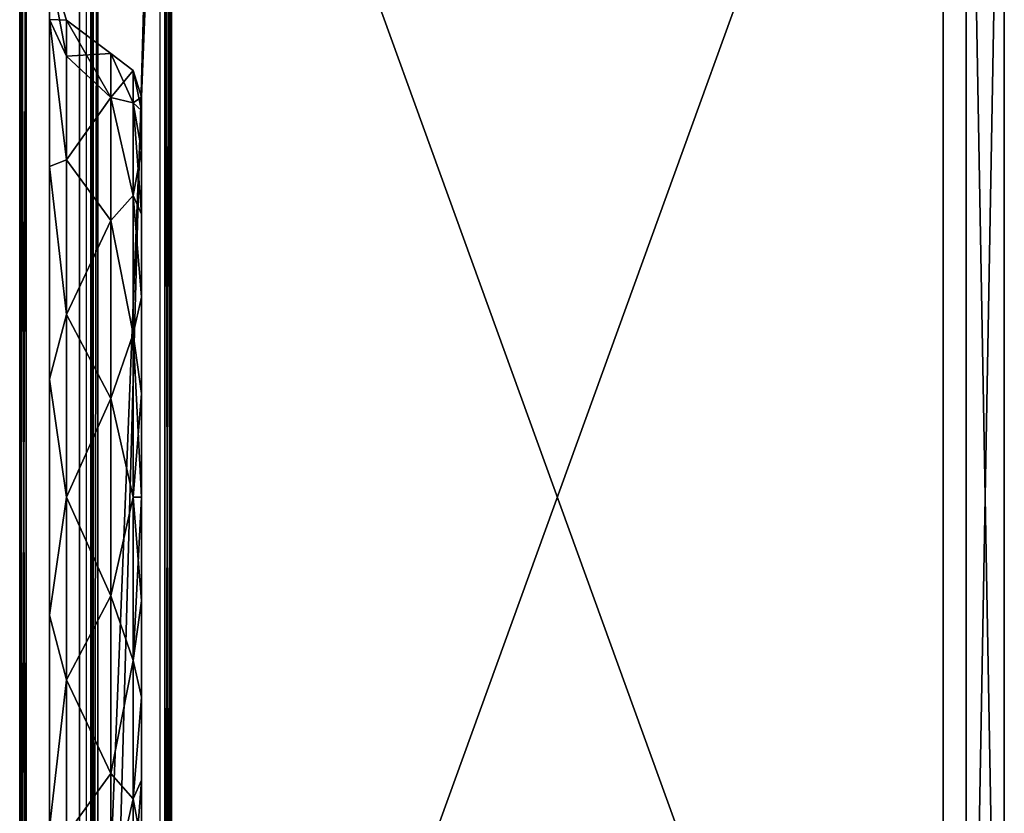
# Model space of a CAD drawing. Header units: millimetres. Extents: x -6 to 97, y -4 to 96.
# Tile 2 of 4: x -6 to 37, y 33 to 67. Entities that reach past the tile are written whole.
import ezdxf

# ---------------------------------------------------------------- set-up
doc = ezdxf.new("R2010")
doc.units = ezdxf.units.MM
doc.header["$LTSCALE"] = 65.185185
for name, color, linetype in [('1', 7, 'CONTINUOUS'), ('11', 7, 'CONTINUOUS'), ('12', 7, 'CONTINUOUS'), ('15', 7, 'CONTINUOUS'), ('16', 7, 'CONTINUOUS'), ('17', 7, 'CONTINUOUS'), ('18', 7, 'CONTINUOUS'), ('2', 7, 'CONTINUOUS'), ('27', 7, 'CONTINUOUS'), ('3', 7, 'CONTINUOUS'), ('31', 7, 'CONTINUOUS'), ('37', 7, 'CONTINUOUS'), ('38', 7, 'CONTINUOUS'), ('39', 7, 'CONTINUOUS'), ('4', 7, 'CONTINUOUS'), ('40', 7, 'CONTINUOUS'), ('5', 7, 'CONTINUOUS'), ('57', 7, 'CONTINUOUS'), ('60', 7, 'CONTINUOUS'), ('8', 7, 'CONTINUOUS')]:
    doc.layers.add(name, color=color, linetype=linetype)

msp = doc.modelspace()

# ---------------------------------------------------------------- linework, layer by layer
at = {"layer": '1', "color": 250, "linetype": 'Continuous', "true_color": 0x333134}
for points in [[(0.5, 92.6, -49.5), (34.051, 92.6, -49.5), (34.051, 0, -49.5), (0.5, 92.6, -49.5)], [(0.5, 0, -49.5), (0.5, 92.6, -49.5), (34.051, 0, -49.5), (0.5, 0, -49.5)]]:
    msp.add_3dface(points, dxfattribs=at)
at = {"layer": '11', "color": 250, "linetype": 'Continuous', "true_color": 0x333134}
for points in [[(0.208, 89.042, 45.992), (0.415, 3.558, 46.083), (0.415, 89.042, 46.083), (0.208, 89.042, 45.992)], [(0.208, 89.042, 45.992), (0.208, 3.558, 45.992), (0.415, 3.558, 46.083), (0.208, 89.042, 45.992)], [(0.415, 3.558, 46.083), (0.5, 3.558, 46.292), (0.415, 89.042, 46.083), (0.415, 3.558, 46.083)], [(0.415, 89.042, 46.083), (0.5, 3.558, 46.292), (0.5, 89.042, 46.292), (0.415, 89.042, 46.083)]]:
    msp.add_3dface(points, dxfattribs=at)
at = {"layer": '12', "color": 250, "linetype": 'Continuous', "true_color": 0x333134}
for points in [[(0.415, 3.558, -46.083), (0.208, 3.558, -45.992), (0.415, 89.042, -46.083), (0.415, 3.558, -46.083)], [(0.208, 3.558, -45.992), (0.208, 89.042, -45.992), (0.415, 89.042, -46.083), (0.208, 3.558, -45.992)], [(0.5, 89.042, -46.292), (0.415, 3.558, -46.083), (0.415, 89.042, -46.083), (0.5, 89.042, -46.292)], [(0.5, 3.558, -46.292), (0.415, 3.558, -46.083), (0.5, 89.042, -46.292), (0.5, 3.558, -46.292)]]:
    msp.add_3dface(points, dxfattribs=at)
at = {"layer": '15', "color": 250, "linetype": 'Continuous', "true_color": 0x1e1e1d}
for points in [[(-4.8, 12.75, -40.535), (-4.8, 79.85, -40.535), (-4.8, 87.219, -43.369), (-4.8, 12.75, -40.535)], [(-4.8, 79.85, 40.535), (-4.8, 5.381, 43.369), (-4.8, 87.219, 43.369), (-4.8, 79.85, 40.535)], [(-4.8, 5.381, -43.369), (-4.8, 12.75, -40.535), (-4.8, 87.219, -43.369), (-4.8, 5.381, -43.369)], [(-4.8, 5.381, 43.369), (-4.8, 5.527, 43.723), (-4.8, 87.219, 43.369), (-4.8, 5.381, 43.369)], [(-4.8, 87.219, 43.369), (-4.8, 5.527, 43.723), (-4.8, 87.073, 43.723), (-4.8, 87.219, 43.369)], [(-4.8, 87.073, -43.723), (-4.8, 5.381, -43.369), (-4.8, 87.219, -43.369), (-4.8, 87.073, -43.723)], [(-4.8, 5.881, 43.869), (-4.8, 86.719, 43.869), (-4.8, 87.073, 43.723), (-4.8, 5.881, 43.869)], [(-4.8, 5.527, 43.723), (-4.8, 5.881, 43.869), (-4.8, 87.073, 43.723), (-4.8, 5.527, 43.723)], [(-4.8, 5.527, -43.723), (-4.8, 5.381, -43.369), (-4.8, 87.073, -43.723), (-4.8, 5.527, -43.723)], [(-4.8, 86.719, -43.869), (-4.8, 5.527, -43.723), (-4.8, 87.073, -43.723), (-4.8, 86.719, -43.869)], [(-4.8, 5.881, -43.869), (-4.8, 5.527, -43.723), (-4.8, 86.719, -43.869), (-4.8, 5.881, -43.869)], [(-4.8, 80.533, 37.183), (-4.8, 80.815, 36.5), (-4.8, 12.067, 37.183), (-4.8, 80.533, 37.183)], [(-4.8, 60.671, 18.021), (-4.8, 80.815, 8.75), (-4.8, 67.067, 10), (-4.8, 60.671, 18.021)], [(-4.8, 51.429, 22.471), (-4.8, 80.815, 8.75), (-4.8, 60.671, 18.021), (-4.8, 51.429, 22.471)], [(-4.8, 12.067, 37.183), (-4.8, 80.815, 36.5), (-4.8, 11.785, 36.5), (-4.8, 12.067, 37.183)], [(-4.8, 80.533, -37.183), (-4.8, 11.785, -36.5), (-4.8, 80.815, -36.5), (-4.8, 80.533, -37.183)], [(-4.8, 17.976, -31.075), (-4.8, 73.3, -31.285), (-4.8, 80.815, -36.5), (-4.8, 17.976, -31.075)], [(-4.8, 71.976, 22.925), (-4.8, 80.815, 8.75), (-4.8, 51.429, 22.471), (-4.8, 71.976, 22.925)], [(-4.8, 11.785, -36.5), (-4.8, 17.976, -31.075), (-4.8, 80.815, -36.5), (-4.8, 11.785, -36.5)], [(-4.8, 80.815, 36.5), (-4.8, 74.624, 31.075), (-4.8, 11.785, 36.5), (-4.8, 80.815, 36.5)], [(-4.8, 12.75, 37.465), (-4.8, 80.533, 37.183), (-4.8, 12.067, 37.183), (-4.8, 12.75, 37.465)], [(-4.8, 79.85, 37.465), (-4.8, 80.533, 37.183), (-4.8, 12.75, 37.465), (-4.8, 79.85, 37.465)], [(-4.8, 79.85, -37.465), (-4.8, 12.067, -37.183), (-4.8, 80.533, -37.183), (-4.8, 79.85, -37.465)], [(-4.8, 12.067, -37.183), (-4.8, 11.785, -36.5), (-4.8, 80.533, -37.183), (-4.8, 12.067, -37.183)], [(-4.8, 79.85, 40.535), (-4.8, 12.75, 40.535), (-4.8, 5.381, 43.369), (-4.8, 79.85, 40.535)], [(-4.8, 12.75, -37.465), (-4.8, 12.067, -37.183), (-4.8, 79.85, -37.465), (-4.8, 12.75, -37.465)], [(-4.8, 75.818, -23.534), (-4.8, 73.3, -22.715), (-4.8, 60.671, -18.021), (-4.8, 75.818, -23.534)], [(-4.8, 67.067, -10), (-4.8, 75.818, -23.534), (-4.8, 60.671, -18.021), (-4.8, 67.067, -10)], [(-4.8, 71.976, 31.075), (-4.8, 19.3, 31.285), (-4.8, 74.624, 31.075), (-4.8, 71.976, 31.075)], [(-4.8, 74.624, 31.075), (-4.8, 19.3, 31.285), (-4.8, 11.785, 36.5), (-4.8, 74.624, 31.075)], [(-4.8, 73.3, -22.715), (-4.8, 20.624, -22.925), (-4.8, 41.171, -22.471), (-4.8, 73.3, -22.715)], [(-4.8, 20.624, -22.925), (-4.8, 73.3, -22.715), (-4.8, 70.782, -23.534), (-4.8, 20.624, -22.925)], [(-4.8, 73.3, -31.285), (-4.8, 20.624, -31.075), (-4.8, 70.782, -30.466), (-4.8, 73.3, -31.285)], [(-4.8, 17.976, -31.075), (-4.8, 20.624, -31.075), (-4.8, 73.3, -31.285), (-4.8, 17.976, -31.075)], [(-4.8, 60.671, -18.021), (-4.8, 73.3, -22.715), (-4.8, 51.429, -22.471), (-4.8, 60.671, -18.021)], [(-4.8, 51.429, -22.471), (-4.8, 73.3, -22.715), (-4.8, 41.171, -22.471), (-4.8, 51.429, -22.471)], [(-4.8, 69.834, 29.518), (-4.8, 21.818, 30.466), (-4.8, 71.976, 31.075), (-4.8, 69.834, 29.518)], [(-4.8, 21.818, 30.466), (-4.8, 19.3, 31.285), (-4.8, 71.976, 31.075), (-4.8, 21.818, 30.466)], [(-4.8, 19.3, 22.715), (-4.8, 71.976, 22.925), (-4.8, 51.429, 22.471), (-4.8, 19.3, 22.715)], [(-4.8, 71.976, 22.925), (-4.8, 21.818, 23.534), (-4.8, 69.834, 24.482), (-4.8, 71.976, 22.925)], [(-4.8, 19.3, 22.715), (-4.8, 21.818, 23.534), (-4.8, 71.976, 22.925), (-4.8, 19.3, 22.715)], [(-4.8, 22.766, -24.482), (-4.8, 20.624, -22.925), (-4.8, 70.782, -23.534), (-4.8, 22.766, -24.482)], [(-4.8, 70.782, -30.466), (-4.8, 22.766, -29.518), (-4.8, 69.225, -28.324), (-4.8, 70.782, -30.466)], [(-4.8, 20.624, -31.075), (-4.8, 22.766, -29.518), (-4.8, 70.782, -30.466), (-4.8, 20.624, -31.075)], [(-4.8, 69.225, -25.676), (-4.8, 22.766, -24.482), (-4.8, 70.782, -23.534), (-4.8, 69.225, -25.676)], [(-4.8, 23.375, 28.324), (-4.8, 21.818, 30.466), (-4.8, 69.834, 29.518), (-4.8, 23.375, 28.324)], [(-4.8, 23.375, 25.676), (-4.8, 69.015, 27), (-4.8, 69.834, 24.482), (-4.8, 23.375, 25.676)], [(-4.8, 21.818, 23.534), (-4.8, 23.375, 25.676), (-4.8, 69.834, 24.482), (-4.8, 21.818, 23.534)], [(-4.8, 69.015, 27), (-4.8, 23.375, 28.324), (-4.8, 69.834, 29.518), (-4.8, 69.015, 27)], [(-4.8, 23.585, -27), (-4.8, 22.766, -24.482), (-4.8, 69.225, -25.676), (-4.8, 23.585, -27)], [(-4.8, 69.225, -28.324), (-4.8, 23.585, -27), (-4.8, 69.225, -25.676), (-4.8, 69.225, -28.324)], [(-4.8, 22.766, -29.518), (-4.8, 23.585, -27), (-4.8, 69.225, -28.324), (-4.8, 22.766, -29.518)], [(-4.8, 23.375, 25.676), (-4.8, 23.375, 28.324), (-4.8, 69.015, 27), (-4.8, 23.375, 25.676)], [(-4.8, 41.171, 22.471), (-4.8, 19.3, 22.715), (-4.8, 51.429, 22.471), (-4.8, 41.171, 22.471)], [(-4.8, 41.171, -22.471), (-4.8, 11.785, -8.75), (-4.8, 31.929, -18.021), (-4.8, 41.171, -22.471)], [(-4.8, 20.624, -22.925), (-4.8, 11.785, -8.75), (-4.8, 41.171, -22.471), (-4.8, 20.624, -22.925)], [(-4.8, 31.929, 18.021), (-4.8, 19.3, 22.715), (-4.8, 41.171, 22.471), (-4.8, 31.929, 18.021)]]:
    msp.add_3dface(points, dxfattribs=at)
at = {"layer": '16', "color": 250, "linetype": 'Continuous', "true_color": 0x1e1e1d}
for points in [[(-0.8, 47.845, 2.245), (-0.8, 50.345, 4.061), (-0.8, 63.692), (-0.8, 47.845, 2.245)], [(-0.8, 63.692), (-0.8, 50.345, 4.061), (-0.8, 63.1, 4.501), (-0.8, 63.692)], [(-0.8, 44.755, 2.245), (-0.8, 47.845, 2.245), (-0.8, 63.692), (-0.8, 44.755, 2.245)], [(-0.8, 28.908), (-0.8, 44.755, 2.245), (-0.8, 63.692), (-0.8, 28.908)], [(-0.8, 63.1, -4.501), (-0.8, 28.908), (-0.8, 63.692), (-0.8, 63.1, -4.501)], [(-0.8, 29.5, -4.501), (-0.8, 28.908), (-0.8, 63.1, -4.501), (-0.8, 29.5, -4.501)], [(-0.8, 50.345, 4.061), (-0.8, 51.3, 7), (-0.8, 63.1, 4.501), (-0.8, 50.345, 4.061)], [(-0.8, 63.1, 4.501), (-0.8, 51.3, 7), (-0.8, 61.362, 8.696), (-0.8, 63.1, 4.501)], [(-0.8, 61.362, -8.696), (-0.8, 29.5, -4.501), (-0.8, 63.1, -4.501), (-0.8, 61.362, -8.696)], [(-0.8, 50.345, 9.939), (-0.8, 47.845, 11.755), (-0.8, 61.362, 8.696), (-0.8, 50.345, 9.939)], [(-0.8, 61.362, 8.696), (-0.8, 47.845, 11.755), (-0.8, 58.598, 12.298), (-0.8, 61.362, 8.696)], [(-0.8, 51.3, 7), (-0.8, 50.345, 9.939), (-0.8, 61.362, 8.696), (-0.8, 51.3, 7)], [(-0.8, 31.238, -8.696), (-0.8, 29.5, -4.501), (-0.8, 61.362, -8.696), (-0.8, 31.238, -8.696)], [(-0.8, 58.598, -12.298), (-0.8, 31.238, -8.696), (-0.8, 61.362, -8.696), (-0.8, 58.598, -12.298)], [(-0.8, 37.604, 15.062), (-0.8, 58.598, 12.298), (-0.8, 34.002, 12.298), (-0.8, 37.604, 15.062)], [(-0.8, 58.598, 12.298), (-0.8, 47.845, 11.755), (-0.8, 34.002, 12.298), (-0.8, 58.598, 12.298)], [(-0.8, 54.996, -15.062), (-0.8, 34.002, -12.298), (-0.8, 58.598, -12.298), (-0.8, 54.996, -15.062)], [(-0.8, 34.002, -12.298), (-0.8, 31.238, -8.696), (-0.8, 58.598, -12.298), (-0.8, 34.002, -12.298)], [(-0.8, 54.996, 15.062), (-0.8, 58.598, 12.298), (-0.8, 37.604, 15.062), (-0.8, 54.996, 15.062)], [(-0.8, 37.604, -15.062), (-0.8, 34.002, -12.298), (-0.8, 54.996, -15.062), (-0.8, 37.604, -15.062)], [(-0.8, 50.802, 16.8), (-0.8, 54.996, 15.062), (-0.8, 41.798, 16.8), (-0.8, 50.802, 16.8)], [(-0.8, 41.798, 16.8), (-0.8, 54.996, 15.062), (-0.8, 37.604, 15.062), (-0.8, 41.798, 16.8)], [(-0.8, 50.802, -16.8), (-0.8, 37.604, -15.062), (-0.8, 54.996, -15.062), (-0.8, 50.802, -16.8)], [(-0.8, 41.798, -16.8), (-0.8, 37.604, -15.062), (-0.8, 50.802, -16.8), (-0.8, 41.798, -16.8)], [(-0.8, 46.3, 17.392), (-0.8, 50.802, 16.8), (-0.8, 41.798, 16.8), (-0.8, 46.3, 17.392)], [(-0.8, 46.3, -17.392), (-0.8, 41.798, -16.8), (-0.8, 50.802, -16.8), (-0.8, 46.3, -17.392)], [(-0.8, 47.845, 11.755), (-0.8, 44.755, 11.755), (-0.8, 34.002, 12.298), (-0.8, 47.845, 11.755)], [(-0.8, 42.255, 4.061), (-0.8, 44.755, 2.245), (-0.8, 29.5, 4.501), (-0.8, 42.255, 4.061)], [(-0.8, 44.755, 2.245), (-0.8, 28.908), (-0.8, 29.5, 4.501), (-0.8, 44.755, 2.245)], [(-0.8, 44.755, 11.755), (-0.8, 42.255, 9.939), (-0.8, 34.002, 12.298), (-0.8, 44.755, 11.755)], [(-0.8, 34.002, 12.298), (-0.8, 42.255, 9.939), (-0.8, 31.238, 8.696), (-0.8, 34.002, 12.298)], [(-0.8, 42.255, 9.939), (-0.8, 41.3, 7), (-0.8, 31.238, 8.696), (-0.8, 42.255, 9.939)], [(-0.8, 41.3, 7), (-0.8, 42.255, 4.061), (-0.8, 29.5, 4.501), (-0.8, 41.3, 7)], [(-0.8, 31.238, 8.696), (-0.8, 41.3, 7), (-0.8, 29.5, 4.501), (-0.8, 31.238, 8.696)]]:
    msp.add_3dface(points, dxfattribs=at)
at = {"layer": '17', "color": 250, "linetype": 'Continuous', "true_color": 0x1e1e1d}
for points in [[(-6.1, 79.85, -38.103), (-6.1, 12.75, -39.897), (-6.1, 12.75, -38.103), (-6.1, 79.85, -38.103)], [(-6.1, 79.85, -39.897), (-6.1, 12.75, -39.897), (-6.1, 79.85, -38.103), (-6.1, 79.85, -39.897)]]:
    msp.add_3dface(points, dxfattribs=at)
at = {"layer": '18', "color": 250, "linetype": 'Continuous', "true_color": 0x1e1e1d}
for points in [[(-6.1, 12.75, 38.103), (-6.1, 79.85, 39.897), (-6.1, 79.85, 38.103), (-6.1, 12.75, 38.103)], [(-6.1, 12.75, 39.897), (-6.1, 79.85, 39.897), (-6.1, 12.75, 38.103), (-6.1, 12.75, 39.897)]]:
    msp.add_3dface(points, dxfattribs=at)
at = {"layer": '2', "color": 250, "linetype": 'Continuous', "true_color": 0x333134}
for points in [[(34.051, 0, 49.5), (34.051, 92.6, 49.5), (0.5, 0, 49.5), (34.051, 0, 49.5)], [(0.5, 0, 49.5), (34.051, 92.6, 49.5), (0.5, 92.6, 49.5), (0.5, 0, 49.5)]]:
    msp.add_3dface(points, dxfattribs=at)
at = {"layer": '27', "color": 250, "linetype": 'Continuous', "true_color": 0x1e1e1d}
for points in [[(-6.018, 12.75, -40.104), (-6.1, 12.75, -39.897), (-6.018, 79.85, -40.104), (-6.018, 12.75, -40.104)], [(-6.1, 12.75, -39.897), (-6.1, 79.85, -39.897), (-6.018, 79.85, -40.104), (-6.1, 12.75, -39.897)], [(-5.816, 79.85, -40.197), (-6.018, 12.75, -40.104), (-6.018, 79.85, -40.104), (-5.816, 79.85, -40.197)], [(-5.816, 12.75, -40.197), (-6.018, 12.75, -40.104), (-5.816, 79.85, -40.197), (-5.816, 12.75, -40.197)]]:
    msp.add_3dface(points, dxfattribs=at)
at = {"layer": '3', "color": 250, "linetype": 'Continuous', "true_color": 0x333134}
for points in [[(-3.5, 3.647, 45.603), (-3.5, 88.953, 45.603), (-3.5, 87.447, 44.897), (-3.5, 3.647, 45.603)], [(-3.5, 88.953, -45.603), (-3.5, 3.647, -45.603), (-3.5, 5.153, -44.897), (-3.5, 88.953, -45.603)], [(-3.5, 87.447, -44.897), (-3.5, 88.953, -45.603), (-3.5, 5.153, -44.897), (-3.5, 87.447, -44.897)], [(-3.5, 5.153, 44.897), (-3.5, 3.647, 45.603), (-3.5, 87.447, 44.897), (-3.5, 5.153, 44.897)]]:
    msp.add_3dface(points, dxfattribs=at)
at = {"layer": '31', "color": 250, "linetype": 'Continuous', "true_color": 0x1e1e1d}
for points in [[(-6.018, 79.85, 40.104), (-6.1, 79.85, 39.897), (-6.018, 12.75, 40.104), (-6.018, 79.85, 40.104)], [(-6.1, 79.85, 39.897), (-6.1, 12.75, 39.897), (-6.018, 12.75, 40.104), (-6.1, 79.85, 39.897)], [(-5.816, 79.85, 40.197), (-6.018, 79.85, 40.104), (-5.816, 12.75, 40.197), (-5.816, 79.85, 40.197)], [(-5.816, 12.75, 40.197), (-6.018, 79.85, 40.104), (-6.018, 12.75, 40.104), (-5.816, 12.75, 40.197)]]:
    msp.add_3dface(points, dxfattribs=at)
at = {"layer": '37', "color": 250, "linetype": 'Continuous', "true_color": 0x1e1e1d}
for points in [[(-2.133, 63.669, 8.364), (-2.133, 65.578), (-1.167, 63.435, 7.098), (-2.133, 63.669, 8.364)], [(-1.167, 63.435, 7.098), (-2.133, 65.578), (-1.167, 64.847), (-1.167, 63.435, 7.098)], [(-0.8, 63.692), (-0.8, 63.1, 4.501), (-1.167, 64.847), (-0.8, 63.692)], [(-0.8, 63.1, 4.501), (-1.167, 63.435, 7.098), (-1.167, 64.847), (-0.8, 63.1, 4.501)], [(-2.133, 58.32, 15.072), (-2.133, 63.669, 8.364), (-1.167, 59.415, 13.115), (-2.133, 58.32, 15.072)], [(-1.167, 59.415, 13.115), (-2.133, 63.669, 8.364), (-1.167, 63.435, 7.098), (-1.167, 59.415, 13.115)], [(-0.8, 63.1, 4.501), (-0.8, 61.362, 8.696), (-1.167, 63.435, 7.098), (-0.8, 63.1, 4.501)], [(-0.8, 61.362, 8.696), (-0.8, 58.598, 12.298), (-1.167, 63.435, 7.098), (-0.8, 61.362, 8.696)], [(-0.8, 58.598, 12.298), (-1.167, 59.415, 13.115), (-1.167, 63.435, 7.098), (-0.8, 58.598, 12.298)], [(-1.167, 53.398, 17.135), (-2.133, 58.32, 15.072), (-1.167, 59.415, 13.115), (-1.167, 53.398, 17.135)], [(-0.8, 58.598, 12.298), (-0.8, 54.996, 15.062), (-1.167, 59.415, 13.115), (-0.8, 58.598, 12.298)], [(-0.8, 54.996, 15.062), (-1.167, 53.398, 17.135), (-1.167, 59.415, 13.115), (-0.8, 54.996, 15.062)], [(-2.133, 50.59, 18.795), (-2.133, 58.32, 15.072), (-1.167, 53.398, 17.135), (-2.133, 50.59, 18.795)], [(-0.8, 54.996, 15.062), (-0.8, 50.802, 16.8), (-1.167, 53.398, 17.135), (-0.8, 54.996, 15.062)], [(-1.167, 46.3, 18.547), (-2.133, 50.59, 18.795), (-1.167, 53.398, 17.135), (-1.167, 46.3, 18.547)], [(-0.8, 50.802, 16.8), (-0.8, 46.3, 17.392), (-1.167, 53.398, 17.135), (-0.8, 50.802, 16.8)], [(-0.8, 46.3, 17.392), (-1.167, 46.3, 18.547), (-1.167, 53.398, 17.135), (-0.8, 46.3, 17.392)], [(-2.133, 42.01, 18.795), (-2.133, 50.59, 18.795), (-1.167, 46.3, 18.547), (-2.133, 42.01, 18.795)], [(-1.167, 39.202, 17.135), (-2.133, 42.01, 18.795), (-1.167, 46.3, 18.547), (-1.167, 39.202, 17.135)], [(-0.8, 46.3, 17.392), (-0.8, 41.798, 16.8), (-1.167, 46.3, 18.547), (-0.8, 46.3, 17.392)], [(-0.8, 41.798, 16.8), (-1.167, 39.202, 17.135), (-1.167, 46.3, 18.547), (-0.8, 41.798, 16.8)], [(-2.133, 34.28, 15.072), (-2.133, 42.01, 18.795), (-1.167, 39.202, 17.135), (-2.133, 34.28, 15.072)], [(-0.8, 41.798, 16.8), (-0.8, 37.604, 15.062), (-1.167, 39.202, 17.135), (-0.8, 41.798, 16.8)], [(-1.167, 33.185, 13.115), (-2.133, 34.28, 15.072), (-1.167, 39.202, 17.135), (-1.167, 33.185, 13.115)], [(-0.8, 37.604, 15.062), (-1.167, 33.185, 13.115), (-1.167, 39.202, 17.135), (-0.8, 37.604, 15.062)], [(-0.8, 37.604, 15.062), (-0.8, 34.002, 12.298), (-1.167, 33.185, 13.115), (-0.8, 37.604, 15.062)], [(-2.133, 28.931, 8.364), (-2.133, 34.28, 15.072), (-1.167, 33.185, 13.115), (-2.133, 28.931, 8.364)], [(-0.8, 34.002, 12.298), (-0.8, 31.238, 8.696), (-1.167, 33.185, 13.115), (-0.8, 34.002, 12.298)], [(-1.167, 29.165, 7.098), (-2.133, 28.931, 8.364), (-1.167, 33.185, 13.115), (-1.167, 29.165, 7.098)], [(-0.8, 31.238, 8.696), (-1.167, 29.165, 7.098), (-1.167, 33.185, 13.115), (-0.8, 31.238, 8.696)]]:
    msp.add_3dface(points, dxfattribs=at)
at = {"layer": '38', "color": 250, "linetype": 'Continuous', "true_color": 0x1e1e1d}
for points in [[(-1.167, 64.847), (-2.133, 65.578), (-2.133, 63.669, -8.364), (-1.167, 64.847)], [(-1.167, 64.847), (-2.133, 63.669, -8.364), (-1.167, 63.435, -7.098), (-1.167, 64.847)], [(-0.8, 63.692), (-1.167, 64.847), (-1.167, 63.435, -7.098), (-0.8, 63.692)], [(-1.167, 63.435, -7.098), (-2.133, 63.669, -8.364), (-1.167, 59.415, -13.115), (-1.167, 63.435, -7.098)], [(-2.133, 63.669, -8.364), (-2.133, 58.32, -15.072), (-1.167, 59.415, -13.115), (-2.133, 63.669, -8.364)], [(-0.8, 63.1, -4.501), (-0.8, 63.692), (-1.167, 63.435, -7.098), (-0.8, 63.1, -4.501)], [(-0.8, 61.362, -8.696), (-0.8, 63.1, -4.501), (-1.167, 63.435, -7.098), (-0.8, 61.362, -8.696)], [(-0.8, 61.362, -8.696), (-1.167, 63.435, -7.098), (-1.167, 59.415, -13.115), (-0.8, 61.362, -8.696)], [(-0.8, 58.598, -12.298), (-0.8, 61.362, -8.696), (-1.167, 59.415, -13.115), (-0.8, 58.598, -12.298)], [(-1.167, 59.415, -13.115), (-2.133, 58.32, -15.072), (-1.167, 53.398, -17.135), (-1.167, 59.415, -13.115)], [(-0.8, 54.996, -15.062), (-0.8, 58.598, -12.298), (-1.167, 59.415, -13.115), (-0.8, 54.996, -15.062)], [(-0.8, 54.996, -15.062), (-1.167, 59.415, -13.115), (-1.167, 53.398, -17.135), (-0.8, 54.996, -15.062)], [(-2.133, 58.32, -15.072), (-2.133, 50.59, -18.795), (-1.167, 53.398, -17.135), (-2.133, 58.32, -15.072)], [(-0.8, 50.802, -16.8), (-0.8, 54.996, -15.062), (-1.167, 53.398, -17.135), (-0.8, 50.802, -16.8)], [(-1.167, 53.398, -17.135), (-2.133, 50.59, -18.795), (-1.167, 46.3, -18.547), (-1.167, 53.398, -17.135)], [(-0.8, 50.802, -16.8), (-1.167, 53.398, -17.135), (-1.167, 46.3, -18.547), (-0.8, 50.802, -16.8)], [(-2.133, 50.59, -18.795), (-2.133, 42.01, -18.795), (-1.167, 46.3, -18.547), (-2.133, 50.59, -18.795)], [(-0.8, 46.3, -17.392), (-0.8, 50.802, -16.8), (-1.167, 46.3, -18.547), (-0.8, 46.3, -17.392)], [(-1.167, 46.3, -18.547), (-2.133, 42.01, -18.795), (-1.167, 39.202, -17.135), (-1.167, 46.3, -18.547)], [(-0.8, 41.798, -16.8), (-0.8, 46.3, -17.392), (-1.167, 39.202, -17.135), (-0.8, 41.798, -16.8)], [(-0.8, 46.3, -17.392), (-1.167, 46.3, -18.547), (-1.167, 39.202, -17.135), (-0.8, 46.3, -17.392)], [(-2.133, 42.01, -18.795), (-2.133, 34.28, -15.072), (-1.167, 39.202, -17.135), (-2.133, 42.01, -18.795)], [(-0.8, 37.604, -15.062), (-0.8, 41.798, -16.8), (-1.167, 39.202, -17.135), (-0.8, 37.604, -15.062)], [(-1.167, 39.202, -17.135), (-2.133, 34.28, -15.072), (-1.167, 33.185, -13.115), (-1.167, 39.202, -17.135)], [(-0.8, 37.604, -15.062), (-1.167, 39.202, -17.135), (-1.167, 33.185, -13.115), (-0.8, 37.604, -15.062)], [(-0.8, 34.002, -12.298), (-0.8, 37.604, -15.062), (-1.167, 33.185, -13.115), (-0.8, 34.002, -12.298)], [(-2.133, 34.28, -15.072), (-2.133, 28.931, -8.364), (-1.167, 33.185, -13.115), (-2.133, 34.28, -15.072)], [(-0.8, 31.238, -8.696), (-0.8, 34.002, -12.298), (-1.167, 29.165, -7.098), (-0.8, 31.238, -8.696)], [(-0.8, 34.002, -12.298), (-1.167, 33.185, -13.115), (-1.167, 29.165, -7.098), (-0.8, 34.002, -12.298)], [(-1.167, 33.185, -13.115), (-2.133, 28.931, -8.364), (-1.167, 29.165, -7.098), (-1.167, 33.185, -13.115)]]:
    msp.add_3dface(points, dxfattribs=at)
at = {"layer": '39', "color": 250, "linetype": 'Continuous', "true_color": 0x1e1e1d}
for points in [[(-4.8, 67.067, 10), (-4.8, 69.349), (-4.066, 65.461, 7.937), (-4.8, 67.067, 10)], [(-4.066, 65.461, 7.937), (-4.8, 69.349), (-4.066, 67.04), (-4.066, 65.461, 7.937)], [(-4.8, 60.671, 18.021), (-4.8, 67.067, 10), (-4.066, 60.965, 14.665), (-4.8, 60.671, 18.021)], [(-4.066, 60.965, 14.665), (-4.8, 67.067, 10), (-4.066, 65.461, 7.937), (-4.066, 60.965, 14.665)], [(-2.133, 63.669, 8.364), (-4.066, 65.461, 7.937), (-4.066, 67.04), (-2.133, 63.669, 8.364)], [(-2.133, 65.578), (-2.133, 63.669, 8.364), (-4.066, 67.04), (-2.133, 65.578)], [(-2.133, 63.669, 8.364), (-4.066, 60.965, 14.665), (-4.066, 65.461, 7.937), (-2.133, 63.669, 8.364)], [(-2.133, 63.669, 8.364), (-2.133, 58.32, 15.072), (-4.066, 60.965, 14.665), (-2.133, 63.669, 8.364)], [(-4.066, 54.237, 19.161), (-4.8, 60.671, 18.021), (-4.066, 60.965, 14.665), (-4.066, 54.237, 19.161)], [(-2.133, 58.32, 15.072), (-4.066, 54.237, 19.161), (-4.066, 60.965, 14.665), (-2.133, 58.32, 15.072)], [(-4.8, 51.429, 22.471), (-4.8, 60.671, 18.021), (-4.066, 54.237, 19.161), (-4.8, 51.429, 22.471)], [(-2.133, 58.32, 15.072), (-2.133, 50.59, 18.795), (-4.066, 54.237, 19.161), (-2.133, 58.32, 15.072)], [(-4.066, 46.3, 20.74), (-4.8, 51.429, 22.471), (-4.066, 54.237, 19.161), (-4.066, 46.3, 20.74)], [(-2.133, 50.59, 18.795), (-4.066, 46.3, 20.74), (-4.066, 54.237, 19.161), (-2.133, 50.59, 18.795)], [(-4.8, 41.171, 22.471), (-4.8, 51.429, 22.471), (-4.066, 46.3, 20.74), (-4.8, 41.171, 22.471)], [(-2.133, 50.59, 18.795), (-2.133, 42.01, 18.795), (-4.066, 46.3, 20.74), (-2.133, 50.59, 18.795)], [(-4.066, 38.363, 19.161), (-4.8, 41.171, 22.471), (-4.066, 46.3, 20.74), (-4.066, 38.363, 19.161)], [(-2.133, 42.01, 18.795), (-4.066, 38.363, 19.161), (-4.066, 46.3, 20.74), (-2.133, 42.01, 18.795)], [(-2.133, 42.01, 18.795), (-2.133, 34.28, 15.072), (-4.066, 38.363, 19.161), (-2.133, 42.01, 18.795)], [(-4.8, 31.929, 18.021), (-4.8, 41.171, 22.471), (-4.066, 38.363, 19.161), (-4.8, 31.929, 18.021)], [(-4.066, 31.635, 14.665), (-4.8, 31.929, 18.021), (-4.066, 38.363, 19.161), (-4.066, 31.635, 14.665)], [(-2.133, 34.28, 15.072), (-4.066, 31.635, 14.665), (-4.066, 38.363, 19.161), (-2.133, 34.28, 15.072)], [(-2.133, 34.28, 15.072), (-2.133, 28.931, 8.364), (-4.066, 31.635, 14.665), (-2.133, 34.28, 15.072)]]:
    msp.add_3dface(points, dxfattribs=at)
at = {"layer": '4', "color": 250, "linetype": 'Continuous', "true_color": 0x333134}
for points in [[(36.711, 0, -16.861), (35.05, 92.6, -48.552), (36.711, 92.6, -16.861), (36.711, 0, -16.861)], [(35.05, 0, -48.552), (35.05, 92.6, -48.552), (36.711, 0, -16.861), (35.05, 0, -48.552)]]:
    msp.add_3dface(points, dxfattribs=at)
at = {"layer": '40', "color": 250, "linetype": 'Continuous', "true_color": 0x1e1e1d}
for points in [[(-4.8, 69.349), (-4.8, 67.067, -10), (-4.066, 67.04), (-4.8, 69.349)], [(-4.066, 65.461, -7.937), (-4.8, 67.067, -10), (-4.066, 60.965, -14.665), (-4.066, 65.461, -7.937)], [(-4.8, 67.067, -10), (-4.8, 60.671, -18.021), (-4.066, 60.965, -14.665), (-4.8, 67.067, -10)], [(-4.066, 67.04), (-4.8, 67.067, -10), (-4.066, 65.461, -7.937), (-4.066, 67.04)], [(-2.133, 65.578), (-4.066, 67.04), (-4.066, 65.461, -7.937), (-2.133, 65.578)], [(-2.133, 63.669, -8.364), (-2.133, 65.578), (-4.066, 65.461, -7.937), (-2.133, 63.669, -8.364)], [(-2.133, 63.669, -8.364), (-4.066, 65.461, -7.937), (-4.066, 60.965, -14.665), (-2.133, 63.669, -8.364)], [(-2.133, 58.32, -15.072), (-2.133, 63.669, -8.364), (-4.066, 60.965, -14.665), (-2.133, 58.32, -15.072)], [(-4.066, 60.965, -14.665), (-4.8, 60.671, -18.021), (-4.066, 54.237, -19.161), (-4.066, 60.965, -14.665)], [(-2.133, 58.32, -15.072), (-4.066, 60.965, -14.665), (-4.066, 54.237, -19.161), (-2.133, 58.32, -15.072)], [(-4.8, 60.671, -18.021), (-4.8, 51.429, -22.471), (-4.066, 54.237, -19.161), (-4.8, 60.671, -18.021)], [(-2.133, 50.59, -18.795), (-2.133, 58.32, -15.072), (-4.066, 54.237, -19.161), (-2.133, 50.59, -18.795)], [(-4.066, 54.237, -19.161), (-4.8, 51.429, -22.471), (-4.066, 46.3, -20.74), (-4.066, 54.237, -19.161)], [(-2.133, 50.59, -18.795), (-4.066, 54.237, -19.161), (-4.066, 46.3, -20.74), (-2.133, 50.59, -18.795)], [(-4.8, 51.429, -22.471), (-4.8, 41.171, -22.471), (-4.066, 46.3, -20.74), (-4.8, 51.429, -22.471)], [(-2.133, 42.01, -18.795), (-2.133, 50.59, -18.795), (-4.066, 46.3, -20.74), (-2.133, 42.01, -18.795)], [(-4.066, 46.3, -20.74), (-4.8, 41.171, -22.471), (-4.066, 38.363, -19.161), (-4.066, 46.3, -20.74)], [(-2.133, 42.01, -18.795), (-4.066, 46.3, -20.74), (-4.066, 38.363, -19.161), (-2.133, 42.01, -18.795)], [(-2.133, 34.28, -15.072), (-2.133, 42.01, -18.795), (-4.066, 38.363, -19.161), (-2.133, 34.28, -15.072)], [(-4.8, 41.171, -22.471), (-4.8, 31.929, -18.021), (-4.066, 38.363, -19.161), (-4.8, 41.171, -22.471)], [(-4.066, 38.363, -19.161), (-4.8, 31.929, -18.021), (-4.066, 31.635, -14.665), (-4.066, 38.363, -19.161)], [(-2.133, 34.28, -15.072), (-4.066, 38.363, -19.161), (-4.066, 31.635, -14.665), (-2.133, 34.28, -15.072)], [(-2.133, 28.931, -8.364), (-2.133, 34.28, -15.072), (-4.066, 31.635, -14.665), (-2.133, 28.931, -8.364)]]:
    msp.add_3dface(points, dxfattribs=at)
at = {"layer": '5', "color": 250, "linetype": 'Continuous', "true_color": 0x333134}
for points in [[(36.711, 0, 16.861), (36.711, 92.6, 16.861), (35.05, 0, 48.552), (36.711, 0, 16.861)], [(36.711, 92.6, 16.861), (35.05, 92.6, 48.552), (35.05, 0, 48.552), (36.711, 92.6, 16.861)]]:
    msp.add_3dface(points, dxfattribs=at)
at = {"layer": '57', "linetype": 'Continuous'}
for points in [[(-3, -3.4, -50), (-2.912, 96.212, -50), (-2.912, -3.612, -50), (-3, -3.4, -50)], [(-3, 96, -50), (-2.912, 96.212, -50), (-3, -3.4, -50), (-3, 96, -50)], [(-2.912, -3.612, -50), (-2.7, 96.3, -50), (-2.7, -3.7, -50), (-2.912, -3.612, -50)], [(-2.912, 96.212, -50), (-2.7, 96.3, -50), (-2.912, -3.612, -50), (-2.912, 96.212, -50)], [(-2.7, 96.3, -50), (0, 93, -50), (-2.7, -3.7, -50), (-2.7, 96.3, -50)], [(0, 93, -50), (0, -0.4, -50), (-2.7, -3.7, -50), (0, 93, -50)]]:
    msp.add_3dface(points, dxfattribs=at)
at = {"layer": '60', "linetype": 'Continuous'}
for points in [[(-3, 90.05, -46), (-3, 96, -50), (-3, 2.55, -46), (-3, 90.05, -46)], [(-3, 96, -50), (-3, -3.4, -50), (-3, 2.55, -46), (-3, 96, -50)]]:
    msp.add_3dface(points, dxfattribs=at)
at = {"layer": '8', "color": 250, "linetype": 'Continuous', "true_color": 0x333134}
for points in [[(0.208, 89.042, 45.992), (-3.208, 3.647, 45.903), (0.208, 3.558, 45.992), (0.208, 89.042, 45.992)], [(-3.208, 88.953, 45.903), (-3.208, 3.647, 45.903), (0.208, 89.042, 45.992), (-3.208, 88.953, 45.903)]]:
    msp.add_3dface(points, dxfattribs=at)

doc.saveas('drawing.dxf')
